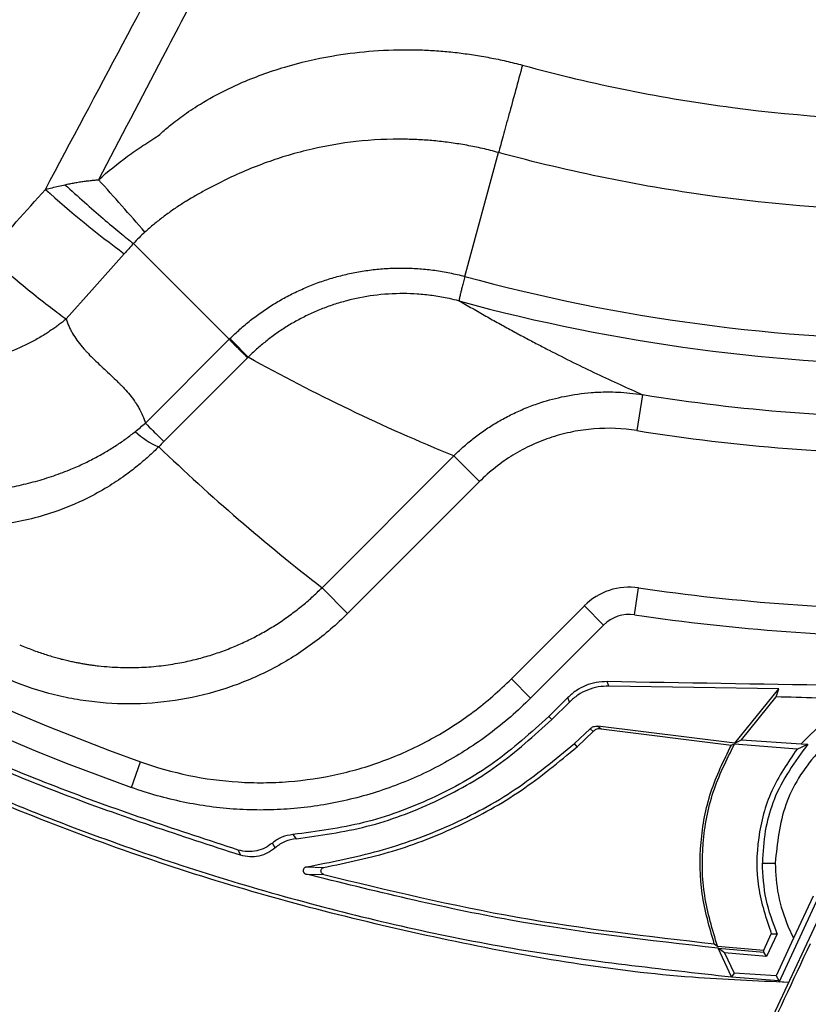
# Model space of a CAD drawing. Header units: millimetres. Extents: x 0 to 594, y 0 to 420.
# Tile 40 of 65: x 368 to 382, y 223 to 241. Entities that reach past the tile are written whole.
import ezdxf

# ---------------------------------------------------------------- set-up
doc = ezdxf.new("R2010")
doc.units = ezdxf.units.MM
doc.linetypes.add('CENTERX2', pattern=[20.32, 12.7, -2.54, 2.54, -2.54])
doc.layers.add('SLD-0', color=7, linetype='Continuous')
doc.styles.add('SLDTEXTSTYLE0', font='TXT', dxfattribs={"width": 0.75})
doc.dimstyles.new('SLDDIMSTYLE3', dxfattribs={"dimtxt": 3.5, "dimasz": 3.2, "dimexe": 0, "dimexo": 0.0625, "dimgap": 0.875, "dimtad": 1, "dimdec": 1, "dimlfac": 3, "dimrnd": 1e-09, "dimzin": 12, "dimdsep": 46, "dimtxsty": 'SLDTEXTSTYLE0', "dimsah": 1, "dimcen": 0.09, "dimadec": 0, "dimazin": 3, "dimtfac": 1, "dimtdec": 1, "dimtofl": 0, "dimtmove": 0, "dimatfit": 3, "dimfxl": 1, "dimfrac": 2, "dimtolj": 1, "dimtzin": 12, "dimarcsym": 0})

# ---------------------------------------------------------------- blocks, each defined once
blk = doc.blocks.new('_D_6')
at = {"layer": 'SLD-0', "color": 7, "transparency": 16777216}
for p, q in [((383.806, 319.83), (321.065, 319.83)), ((322.065, 216.242), (322.065, 319.83)), ((310.241, 273.855), (310.241, 274.921)), ((310.241, 274.921), (315.798, 274.921)), ((315.798, 274.921), (315.798, 273.855)), ((310.241, 262.217), (310.241, 261.151)), ((315.798, 261.151), (315.798, 262.217)), ((310.241, 261.151), (315.798, 261.151)), ((383.806, 216.242), (321.065, 216.242))]:
    blk.add_line(p, q, dxfattribs=at)
for points in [[(322.065, 319.83), (321.515, 316.63), (322.615, 316.63)], [(322.065, 216.242), (322.615, 219.442), (321.515, 219.442)]]:
    blk.add_solid(points, dxfattribs=at)
at = {"layer": 'SLD-0', "color": 7, "transparency": 16777216, "char_height": 3.5, "attachment_point": 1, "rotation": 90, "style": 'SLDTEXTSTYLE0'}
for s, insert in [('310.8', (317.553, 264.856)), ('12.23', (311.286, 262.217)), ('%%c', (317.553, 259.578))]:
    blk.add_mtext(s, dxfattribs=dict(at, insert=insert))

msp = doc.modelspace()

# ---------------------------------------------------------------- linework, layer by layer
at = {"color": 7, "linetype": 'Continuous', "lineweight": 25}
for p, q in [((376.118, 236.196), (376.738, 238.465)), ((370.045, 236.797), (371.799, 235.043)), ((370.264, 233.507), (371.799, 235.043)), ((372.137, 234.705), (370.602, 233.17)), ((379.377, 234.029), (379.272, 233.371)), ((373.501, 230.493), (375.915, 232.907)), ((375.915, 232.907), (376.386, 232.436)), ((376.386, 232.436), (373.971, 230.022)), ((373.501, 230.493), (373.971, 230.022)), ((379.231, 229.996), (379.303, 230.491)), ((376.971, 228.823), (378.309, 230.161)), ((378.663, 229.808), (378.309, 230.161)), ((378.663, 229.808), (377.324, 228.469)), ((377.324, 228.469), (376.971, 228.823)), ((378.76, 228.691), (378.727, 228.772)), ((381.873, 228.639), (378.76, 228.691)), ((381.069, 227.643), (381.873, 228.639)), ((381.826, 228.493), (381.873, 228.639)), ((378.004, 228.479), (377.659, 228.135)), ((378.036, 228.398), (377.716, 228.078)), ((378.036, 228.398), (378.004, 228.479)), ((381.192, 227.705), (381.826, 228.493)), ((377.716, 228.078), (377.659, 228.135)), ((378.413, 227.908), (378.126, 227.636)), ((378.176, 227.58), (378.473, 227.861)), ((378.473, 227.861), (378.413, 227.908)), ((378.556, 227.955), (378.615, 227.907)), ((381.069, 227.643), (378.556, 227.955)), ((378.615, 227.907), (381.004, 227.611)), ((381.069, 227.643), (381.192, 227.705)), ((381.192, 227.705), (382.285, 227.63)), ((378.176, 227.58), (378.126, 227.636)), ((381.059, 227.626), (381.004, 227.611)), ((382.207, 227.536), (381.059, 227.626)), ((382.207, 227.536), (382.405, 227.624)), ((382.285, 227.63), (382.405, 227.624)), ((370.008, 226.833), (370.177, 227.304)), ((372.969, 225.971), (373.029, 225.895)), ((371.967, 225.686), (372.009, 225.59)), ((372.644, 225.73), (372.591, 225.815)), ((373.209, 225.377), (373.535, 225.368)), ((381.572, 225.449), (381.806, 225.449)), ((373.206, 225.247), (373.532, 225.238)), ((382.859, 224.991), (381.27, 221.582)), ((381.877, 223.269), (382.607, 224.834)), ((382.502, 224.843), (382.142, 224.071)), ((382.039, 224.29), (382.142, 224.071)), ((381.598, 223.854), (381.736, 224.151)), ((381.846, 224.149), (381.65, 223.736)), ((381.736, 224.151), (381.846, 224.149)), ((382.142, 224.071), (381.826, 223.381)), ((380.69, 223.97), (380.75, 223.924)), ((380.75, 223.924), (381.598, 223.854)), ((380.877, 223.803), (380.764, 223.887)), ((380.764, 223.887), (381.601, 223.819)), ((381.008, 223.364), (380.764, 223.887)), ((381.601, 223.819), (381.598, 223.854)), ((380.877, 223.803), (381.053, 223.434)), ((381.65, 223.736), (380.877, 223.803)), ((381.65, 223.736), (381.601, 223.819)), ((381.053, 223.434), (381.008, 223.364)), ((381.008, 223.364), (381.875, 223.299)), ((381.826, 223.381), (381.053, 223.434)), ((381.826, 223.381), (381.875, 223.299)), ((381.875, 223.299), (381.877, 223.269)), ((382.054, 223.263), (381.877, 223.27))]:
    msp.add_line(p, q, dxfattribs=at)
at = {"color": 7, "linetype": 'Continuous', "lineweight": 25, "flags": 128}
msp.add_lwpolyline([(369.877, 236.61), (369.28, 235.941), (368.812, 235.416)], dxfattribs=at)
at = {"color": 7, "linetype": 'Continuous', "lineweight": 25}
for centre, radius, start, end in [((384.806, 268.036), 43.28, 199.7563, 250.2437), ((384.806, 268.036), 43.78, 199.7563, 250.2437), ((296.938, 172.824), 97.443, 41.19995, 41.95257), ((380.682, 251.321), 18.252, 227.8433, 233.7011), ((384.806, 268.036), 33.004, 254.7378, 270), ((384.806, 268.036), 33.466, 254.8035, 285.1965), ((359.104, 222.339), 17.978, 43.4965, 45.019), ((384.806, 268.036), 34.437, 260.9299, 270), ((370.961, 234.242), 1.251, 225.1822, 248.7828), ((384.806, 268.036), 35.104, 260.9299, 270), ((379.134, 229.336), 1.167, 81.6619, 135), ((384.806, 268.036), 37.947, 261.6619, 270), ((379.134, 229.336), 0.667, 81.6619, 135), ((384.806, 268.036), 38.447, 261.6619, 270), ((384.806, 268.036), 50.1, 236.8424, 264.0949), ((384.806, 268.036), 50.333, 236.8424, 264.003)]:
    msp.add_arc(centre, radius, start, end, dxfattribs=at)
for points, knots in [([(379.711, 218.329), (378.8, 218.424), (376.588, 218.655), (373.123, 219.375), (369.339, 220.432), (365.652, 221.795), (362.083, 223.44), (358.654, 225.36), (355.387, 227.544), (352.3, 229.977), (349.415, 232.644), (346.747, 235.53), (344.314, 238.617), (342.13, 241.884), (340.21, 245.313), (338.565, 248.882), (337.204, 252.569), (336.139, 256.352), (335.368, 260.206), (334.921, 264.109), (334.752, 267.279), (334.844, 269.137), (334.871, 269.688)], [0, 0, 0, 0, 0.036576, 0.088876, 0.141176, 0.193477, 0.245777, 0.298077, 0.350377, 0.402677, 0.454977, 0.507277, 0.559577, 0.611877, 0.664177, 0.716477, 0.768777, 0.821077, 0.873378, 0.925678, 0.977978, 1, 1, 1, 1]), ([(379.978, 218.901), (379.009, 219.002), (376.754, 219.236), (373.263, 219.958), (369.525, 221.004), (365.882, 222.35), (362.356, 223.975), (358.968, 225.872), (355.74, 228.029), (352.69, 230.433), (349.839, 233.069), (347.204, 235.92), (344.8, 238.97), (342.642, 242.198), (340.745, 245.586), (339.12, 249.112), (337.775, 252.755), (336.723, 256.492), (335.961, 260.3), (335.521, 264.156), (335.354, 267.203), (335.438, 268.954), (335.46, 269.413)], [0, 0, 0, 0, 0.039394, 0.091728, 0.144062, 0.196396, 0.24873, 0.301064, 0.353398, 0.405732, 0.458066, 0.5104, 0.562734, 0.615068, 0.667402, 0.719736, 0.77207, 0.824404, 0.876738, 0.929072, 0.981406, 1, 1, 1, 1]), ([(382.054, 223.263), (381.465, 223.287), (379.413, 223.368), (375.934, 223.956), (371.669, 225.012), (367.531, 226.506), (363.558, 228.39), (359.789, 230.655), (356.258, 233.276), (353, 236.23), (350.046, 239.488), (347.425, 243.018), (345.161, 246.788), (343.276, 250.761), (341.785, 254.899), (340.717, 259.163), (340.056, 263.335), (339.967, 266.086), (339.925, 267.373)], [0, 0, 0, 0, 0.02635, 0.091787, 0.157224, 0.222661, 0.288098, 0.353536, 0.418973, 0.48441, 0.549847, 0.615284, 0.680721, 0.746159, 0.811596, 0.877033, 0.94247, 1, 1, 1, 1]), ([(368.432, 237.79), (369.378, 239.57), (370.325, 241.349), (372.224, 244.904), (373.176, 246.681), (375.09, 250.229), (376.051, 252), (377.515, 254.645), (378.007, 255.525), (378.757, 256.837), (379.009, 257.273), (379.521, 258.142), (379.78, 258.574), (380.038, 259.007)], [0, 0, 0, 0, 0.25, 0.25, 0.5, 0.5, 0.75, 0.75, 0.875, 0.875, 0.9375, 0.9375, 1, 1, 1, 1]), ([(380.058, 258.995), (380.035, 258.945), (379.985, 258.833), (379.885, 258.608), (379.758, 258.317), (379.61, 257.979), (379.46, 257.65), (379.306, 257.32), (379.095, 256.876), (378.718, 256.097), (378.175, 254.996), (377.296, 253.24), (376.188, 251.049), (374.845, 248.426), (373.494, 245.807), (372.07, 243.067), (370.707, 240.453), (369.797, 238.712), (369.406, 237.966)], [0, 0, 0, 0, 0.006996, 0.015635, 0.031275, 0.04744, 0.062544, 0.077378, 0.093795, 0.125042, 0.187533, 0.250025, 0.375012, 0.500005, 0.625004, 0.750003, 0.892858, 1, 1, 1, 1]), ([(370.506, 238.778), (370.532, 238.802), (370.588, 238.854), (370.682, 238.934), (370.791, 239.022), (370.916, 239.117), (371.058, 239.218), (371.311, 239.383), (371.625, 239.559), (372.156, 239.808), (372.817, 240.048), (373.612, 240.233), (374.37, 240.331), (374.938, 240.354), (375.379, 240.344), (375.677, 240.326), (375.977, 240.297), (376.277, 240.256), (376.578, 240.204), (376.877, 240.142), (377.075, 240.091), (377.174, 240.066)], [0, 0, 0, 0, 0.015082, 0.032545, 0.052392, 0.074629, 0.099263, 0.126302, 0.203085, 0.251547, 0.375735, 0.500797, 0.597392, 0.700134, 0.742143, 0.784489, 0.827134, 0.870047, 0.913191, 0.956524, 1, 1, 1, 1]), ([(377.174, 240.066), (377.132, 239.911), (377.089, 239.754), (377.006, 239.449), (376.965, 239.3), (376.889, 239.02), (376.853, 238.89), (376.79, 238.656), (376.761, 238.553), (376.738, 238.465)], [0, 0, 0, 0, 0.25, 0.25, 0.5, 0.5, 0.75, 0.75, 1, 1, 1, 1]), ([(377.174, 240.066), (378.481, 239.709), (379.76, 239.457), (382.295, 239.124), (383.552, 239.043), (386.066, 239.043), (387.323, 239.125), (389.225, 239.375), (389.862, 239.48), (391.145, 239.737), (391.791, 239.89), (392.444, 240.067)], [0, 0, 0, 0, 0.25, 0.25, 0.5, 0.5, 0.75, 0.75, 0.875, 0.875, 1, 1, 1, 1]), ([(369.406, 237.966), (369.577, 238.118), (369.754, 238.262), (370.03, 238.464), (370.124, 238.528), (370.314, 238.655), (370.41, 238.717), (370.506, 238.778)], [0, 0, 0, 0, 0.5, 0.5, 0.75, 0.75, 1, 1, 1, 1]), ([(376.738, 238.465), (376.689, 238.478), (376.591, 238.504), (376.445, 238.539), (376.299, 238.57), (376.154, 238.598), (376.011, 238.622), (375.868, 238.644), (375.726, 238.662), (375.585, 238.677), (375.446, 238.69), (375.307, 238.699), (375.169, 238.705), (374.774, 238.716), (374.152, 238.687), (373.435, 238.564), (372.895, 238.422), (372.348, 238.242), (371.824, 238.019), (371.377, 237.785), (371.153, 237.658), (371.03, 237.584), (370.907, 237.508), (370.763, 237.411), (370.587, 237.284), (370.418, 237.15), (370.31, 237.056), (370.256, 237.008)], [0, 0, 0, 0, 0.021978, 0.04375, 0.065308, 0.086647, 0.107762, 0.128647, 0.149315, 0.169796, 0.190094, 0.210216, 0.230169, 0.249958, 0.382007, 0.499657, 0.565084, 0.624289, 0.749514, 0.812157, 0.843407, 0.861924, 0.874624, 0.90621, 0.937613, 0.968867, 1, 1, 1, 1]), ([(384.806, 237.384), (383.445, 237.384), (382.085, 237.475), (379.387, 237.836), (378.05, 238.107), (376.738, 238.465)], [0, 0, 0, 0, 0.5, 0.5, 1, 1, 1, 1]), ([(368.789, 237.875), (368.818, 237.882), (368.877, 237.895), (368.965, 237.911), (369.053, 237.926), (369.141, 237.939), (369.23, 237.95), (369.318, 237.959), (369.377, 237.964), (369.406, 237.966)], [0, 0, 0, 0, 0.143148, 0.286097, 0.428913, 0.571657, 0.714385, 0.85715, 1, 1, 1, 1]), ([(368.432, 237.79), (368.472, 237.8), (368.553, 237.821), (368.672, 237.849), (368.75, 237.867), (368.789, 237.875)], [0, 0, 0, 0, 0.343049, 0.676392, 1, 1, 1, 1]), ([(368.789, 237.875), (368.907, 237.768), (369.027, 237.661), (369.262, 237.452), (369.378, 237.351), (369.597, 237.163), (369.701, 237.076), (369.888, 236.921), (369.972, 236.853), (370.045, 236.797)], [0, 0, 0, 0, 0.25, 0.25, 0.5, 0.5, 0.75, 0.75, 1, 1, 1, 1]), ([(367.365, 236.596), (367.497, 236.479), (367.633, 236.361), (367.903, 236.13), (368.037, 236.017), (368.292, 235.809), (368.413, 235.714), (368.631, 235.546), (368.728, 235.474), (368.812, 235.416)], [0, 0, 0, 0, 0.25, 0.25, 0.5, 0.5, 0.75, 0.75, 1, 1, 1, 1]), ([(371.812, 235.056), (371.842, 235.085), (371.903, 235.144), (371.997, 235.229), (372.093, 235.312), (372.191, 235.392), (372.292, 235.469), (372.396, 235.544), (372.501, 235.616), (372.61, 235.685), (372.721, 235.751), (372.834, 235.815), (372.95, 235.875), (373.068, 235.932), (373.189, 235.986), (373.31, 236.036), (373.433, 236.083), (373.558, 236.126), (373.684, 236.165), (373.812, 236.201), (373.941, 236.233), (374.072, 236.262), (374.204, 236.286), (374.338, 236.307), (374.473, 236.324), (374.609, 236.336), (374.745, 236.345), (374.882, 236.349), (375.019, 236.349), (375.155, 236.345), (375.293, 236.337), (375.43, 236.324), (375.567, 236.308), (375.705, 236.286), (375.843, 236.261), (375.981, 236.231), (376.072, 236.207), (376.118, 236.196)], [0, 0, 0, 0, 0.027176, 0.054337, 0.081504, 0.1087, 0.135948, 0.163275, 0.190699, 0.218236, 0.245903, 0.273739, 0.301789, 0.330018, 0.358264, 0.386485, 0.414719, 0.442995, 0.471334, 0.499759, 0.528294, 0.556968, 0.585804, 0.614837, 0.644079, 0.673387, 0.702657, 0.731937, 0.761241, 0.790607, 0.820061, 0.849623, 0.879313, 0.909197, 0.939286, 0.96956, 1, 1, 1, 1]), ([(376.118, 236.196), (376.114, 236.178), (376.105, 236.143), (376.092, 236.095), (376.081, 236.049), (376.07, 236.006), (376.06, 235.967), (376.051, 235.93), (376.043, 235.897), (376.034, 235.861), (376.025, 235.824), (376.019, 235.795), (376.016, 235.776), (376.015, 235.765), (376.015, 235.758), (376.016, 235.754), (376.017, 235.751), (376.018, 235.748), (376.02, 235.746), (376.022, 235.744), (376.025, 235.743), (376.027, 235.742), (376.03, 235.741), (376.033, 235.74), (376.034, 235.74)], [0, 0, 0, 0, 0.062459, 0.124918, 0.187377, 0.249836, 0.312295, 0.374754, 0.437213, 0.499672, 0.599805, 0.698655, 0.764987, 0.819133, 0.851469, 0.880616, 0.906579, 0.929359, 0.948961, 0.965392, 0.978664, 0.988799, 0.995853, 1, 1, 1, 1]), ([(376.036, 235.739), (376.012, 235.746), (375.932, 235.767), (375.761, 235.806), (375.521, 235.847), (375.254, 235.874), (374.894, 235.887), (374.46, 235.86), (374.033, 235.775), (373.714, 235.681), (373.483, 235.597), (373.26, 235.5), (373.047, 235.391), (372.844, 235.272), (372.652, 235.144), (372.472, 235.008), (372.302, 234.865), (372.197, 234.764), (372.146, 234.714)], [0, 0, 0, 0, 0.017814, 0.059265, 0.125053, 0.191241, 0.249936, 0.38149, 0.500193, 0.559273, 0.617675, 0.675297, 0.732044, 0.787831, 0.842581, 0.896229, 0.948717, 1, 1, 1, 1]), ([(376.036, 235.739), (376.12, 235.69), (376.284, 235.594), (376.529, 235.454), (376.768, 235.321), (377.001, 235.193), (377.227, 235.072), (377.447, 234.956), (377.738, 234.805), (378.1, 234.623), (378.533, 234.413), (378.957, 234.216), (379.239, 234.091), (379.377, 234.029)], [0, 0, 0, 0, 0.078753, 0.155065, 0.228935, 0.300364, 0.369351, 0.435896, 0.5, 0.631573, 0.758764, 0.881573, 1, 1, 1, 1]), ([(368.812, 235.416), (368.789, 235.397), (368.743, 235.36), (368.673, 235.306), (368.601, 235.254), (368.527, 235.202), (368.414, 235.127), (368.26, 235.034), (367.989, 234.894), (367.64, 234.758), (367.207, 234.66), (366.764, 234.629), (366.395, 234.658), (366.097, 234.715), (365.895, 234.769), (365.679, 234.839), (365.542, 234.895), (365.461, 234.929)], [0, 0, 0, 0, 0.024701, 0.049582, 0.074644, 0.099886, 0.125308, 0.188286, 0.250131, 0.380404, 0.499984, 0.620952, 0.749885, 0.809022, 0.87493, 0.925621, 1, 1, 1, 1]), ([(368.812, 235.416), (368.826, 235.369), (368.844, 235.322), (368.875, 235.253), (368.887, 235.23), (368.907, 235.19), (368.963, 235.09), (369.042, 234.979), (369.123, 234.884), (369.135, 234.871), (369.139, 234.866), (369.142, 234.863), (369.146, 234.858), (369.163, 234.84), (369.208, 234.79), (369.291, 234.705), (369.383, 234.617), (369.442, 234.561), (369.456, 234.548), (369.461, 234.543), (369.462, 234.542), (369.466, 234.539), (369.475, 234.53), (369.512, 234.496), (369.649, 234.368), (369.745, 234.277), (369.788, 234.234), (369.793, 234.228), (369.794, 234.228), (369.795, 234.227), (369.795, 234.227), (369.798, 234.224), (369.805, 234.216), (369.833, 234.188), (369.895, 234.123), (369.98, 234.025), (370.044, 233.94), (370.076, 233.894), (370.083, 233.883), (370.085, 233.881), (370.086, 233.879), (370.089, 233.875), (370.094, 233.867), (370.114, 233.835), (370.187, 233.715), (370.236, 233.6), (370.264, 233.507)], [0, 0, 0, 0, 0.0625, 0.0625, 0.09375, 0.09375, 0.125, 0.25, 0.265625, 0.269531, 0.269531, 0.273437, 0.273437, 0.28125, 0.3125, 0.375, 0.4375, 0.453125, 0.457031, 0.457031, 0.458984, 0.458984, 0.460937, 0.46875, 0.5, 0.625, 0.640625, 0.642578, 0.643555, 0.643555, 0.644531, 0.644531, 0.648437, 0.65625, 0.6875, 0.75, 0.8125, 0.828125, 0.830078, 0.830078, 0.832031, 0.832031, 0.835937, 0.84375, 0.875, 1, 1, 1, 1]), ([(371.799, 235.043), (371.799, 235.043), (371.799, 235.043), (371.799, 235.043), (371.8, 235.043), (371.8, 235.044), (371.801, 235.045), (371.803, 235.046), (371.807, 235.05), (371.81, 235.054), (371.812, 235.056)], [0, 0, 0, 0, 0.015625, 0.015625, 0.03125, 0.0625, 0.125, 0.25, 0.5, 1, 1, 1, 1]), ([(371.799, 235.043), (371.812, 235.03), (371.836, 235.006), (371.871, 234.971), (371.904, 234.938), (371.935, 234.907), (371.964, 234.878), (371.991, 234.851), (372.015, 234.826), (372.038, 234.804), (372.058, 234.784), (372.076, 234.766), (372.092, 234.75), (372.105, 234.736), (372.117, 234.725), (372.126, 234.716), (372.133, 234.709), (372.136, 234.706), (372.137, 234.705)], [0, 0, 0, 0, 0.0628673, 0.1258655, 0.1889561, 0.2521001, 0.3152584, 0.3783919, 0.4414616, 0.5044286, 0.5672545, 0.6299015, 0.6923322, 0.7545103, 0.8164001, 0.877967, 0.9391778, 1, 1, 1, 1]), ([(375.915, 232.907), (375.271, 233.17), (374.634, 233.453), (373.376, 234.056), (372.756, 234.376), (372.146, 234.714)], [0, 0, 0, 0, 0.5, 0.5, 1, 1, 1, 1]), ([(375.915, 232.907), (375.942, 232.934), (375.998, 232.988), (376.084, 233.067), (376.174, 233.145), (376.268, 233.221), (376.365, 233.295), (376.465, 233.367), (376.569, 233.437), (376.676, 233.504), (376.786, 233.568), (376.9, 233.629), (377.016, 233.687), (377.136, 233.742), (377.258, 233.793), (377.383, 233.841), (377.609, 233.919), (377.957, 234.01), (378.315, 234.061), (378.581, 234.077), (378.745, 234.081), (378.935, 234.076), (379.149, 234.062), (379.299, 234.04), (379.377, 234.029)], [0, 0, 0, 0, 0.030605, 0.061641, 0.093101, 0.124977, 0.15726, 0.189939, 0.223004, 0.256443, 0.290242, 0.324388, 0.358865, 0.393656, 0.428746, 0.464115, 0.499746, 0.618481, 0.749503, 0.786141, 0.829705, 0.880031, 0.936894, 1, 1, 1, 1]), ([(370.264, 233.507), (370.364, 233.407), (370.444, 233.327), (370.558, 233.213), (370.592, 233.179), (370.602, 233.17)], [0, 0, 0, 0, 0.5, 0.5, 1, 1, 1, 1]), ([(379.272, 233.371), (379.011, 233.413), (378.749, 233.423), (378.354, 233.392), (378.223, 233.374), (377.966, 233.323), (377.84, 233.29), (377.591, 233.21), (377.469, 233.162), (377.229, 233.052), (377.113, 232.99), (376.778, 232.785), (376.573, 232.623), (376.386, 232.436)], [0, 0, 0, 0, 0.25, 0.25, 0.375, 0.375, 0.5, 0.5, 0.625, 0.625, 0.75, 0.75, 1, 1, 1, 1]), ([(364.776, 232.649), (364.811, 232.634), (364.88, 232.604), (364.988, 232.562), (365.098, 232.521), (365.213, 232.482), (365.332, 232.446), (365.454, 232.412), (365.58, 232.381), (365.709, 232.352), (365.842, 232.327), (365.979, 232.304), (366.182, 232.276), (366.462, 232.25), (366.813, 232.241), (367.168, 232.253), (367.517, 232.288), (367.864, 232.346), (368.207, 232.426), (368.487, 232.51), (368.707, 232.587), (368.897, 232.661), (369.105, 232.752), (369.329, 232.863), (369.538, 232.979), (369.732, 233.1), (369.913, 233.224), (370.025, 233.312), (370.08, 233.355)], [0, 0, 0, 0, 0.020112, 0.040752, 0.061915, 0.0836, 0.105805, 0.128529, 0.151771, 0.175531, 0.199808, 0.224602, 0.249912, 0.309955, 0.375086, 0.437266, 0.499631, 0.562394, 0.624836, 0.68715, 0.718514, 0.749441, 0.795709, 0.840183, 0.882856, 0.923723, 0.962776, 1, 1, 1, 1]), ([(370.509, 233.076), (370.478, 233.046), (370.417, 232.985), (370.32, 232.896), (370.219, 232.807), (370.114, 232.719), (370.003, 232.632), (369.825, 232.5), (369.558, 232.323), (369.127, 232.086), (368.493, 231.823), (367.648, 231.623), (366.781, 231.591), (366.1, 231.676), (365.625, 231.789), (365.301, 231.894), (365.052, 231.992), (364.863, 232.075), (364.683, 232.164), (364.567, 232.227), (364.511, 232.258)], [0, 0, 0, 0, 0.019744, 0.039952, 0.060627, 0.081769, 0.103382, 0.125466, 0.184427, 0.250913, 0.352093, 0.50048, 0.649218, 0.750031, 0.81613, 0.874478, 0.907384, 0.93927, 0.97014, 1, 1, 1, 1]), ([(367.96, 229.449), (367.999, 229.432), (368.076, 229.399), (368.192, 229.354), (368.305, 229.313), (368.414, 229.276), (368.52, 229.242), (368.623, 229.213), (368.721, 229.187), (368.816, 229.163), (368.906, 229.143), (368.991, 229.125), (369.072, 229.11), (369.149, 229.097), (369.22, 229.085), (369.286, 229.076), (369.348, 229.068), (369.52, 229.048), (369.8, 229.027), (370.184, 229.03), (370.548, 229.059), (370.877, 229.11), (371.175, 229.175), (371.448, 229.251), (371.715, 229.342), (371.974, 229.447), (372.224, 229.565), (372.465, 229.695), (372.695, 229.837), (372.914, 229.988), (373.122, 230.148), (373.318, 230.315), (373.44, 230.434), (373.501, 230.493)], [0, 0, 0, 0, 0.021432, 0.04218, 0.062223, 0.081538, 0.100108, 0.117913, 0.134937, 0.151166, 0.166586, 0.181185, 0.194951, 0.207875, 0.219949, 0.231163, 0.241513, 0.250991, 0.317949, 0.382059, 0.443066, 0.500771, 0.548419, 0.595813, 0.642879, 0.689548, 0.73575, 0.781424, 0.826512, 0.870959, 0.914717, 0.957743, 1, 1, 1, 1]), ([(373.971, 230.022), (373.77, 229.82), (373.555, 229.636), (373.103, 229.302), (372.864, 229.152), (372.488, 228.954), (372.359, 228.892), (372.099, 228.778), (371.968, 228.727), (371.569, 228.588), (371.297, 228.515), (370.743, 228.41), (370.457, 228.378), (369.893, 228.357), (369.612, 228.368), (369.192, 228.415), (369.052, 228.436), (368.774, 228.488), (368.634, 228.52), (368.222, 228.63), (367.954, 228.724), (367.693, 228.838)], [0, 0, 0, 0, 0.125, 0.125, 0.25, 0.25, 0.3125, 0.3125, 0.375, 0.375, 0.5, 0.5, 0.625, 0.625, 0.75, 0.75, 0.8125, 0.8125, 0.875, 0.875, 1, 1, 1, 1]), ([(370.177, 227.304), (370.758, 227.095), (371.354, 226.972), (372.119, 226.924), (372.273, 226.919), (372.581, 226.922), (372.734, 226.929), (373.191, 226.964), (373.492, 227.01), (373.939, 227.109), (374.087, 227.147), (374.381, 227.235), (374.527, 227.285), (374.959, 227.447), (375.236, 227.575), (375.77, 227.868), (376.026, 228.033), (376.396, 228.309), (376.516, 228.407), (376.749, 228.609), (376.862, 228.714), (376.971, 228.823)], [0, 0, 0, 0, 0.25, 0.25, 0.3125, 0.3125, 0.375, 0.375, 0.5, 0.5, 0.5625, 0.5625, 0.625, 0.625, 0.75, 0.75, 0.875, 0.875, 0.9375, 0.9375, 1, 1, 1, 1]), ([(378.727, 228.772), (378.66, 228.769), (378.526, 228.764), (378.333, 228.704), (378.153, 228.613), (378.053, 228.524), (378.004, 228.479)], [0, 0, 0, 0, 0.250077, 0.500263, 0.750073, 1, 1, 1, 1]), ([(384.379, 228.679), (384.375, 228.679), (384.338, 228.679), (384.206, 228.681), (383.72, 228.689), (381.873, 228.72), (380.121, 228.749), (378.727, 228.772)], [0, 0, 0, 0, 0.002192, 0.020018, 0.070031, 0.260041, 1, 1, 1, 1]), ([(378.76, 228.691), (378.693, 228.688), (378.559, 228.683), (378.366, 228.624), (378.186, 228.532), (378.086, 228.443), (378.036, 228.398)], [0, 0, 0, 0, 0.249809, 0.499732, 0.749806, 1, 1, 1, 1]), ([(377.324, 228.469), (377.207, 228.352), (377.085, 228.239), (376.835, 228.021), (376.705, 227.916), (376.307, 227.619), (376.031, 227.441), (375.456, 227.125), (375.157, 226.988), (374.693, 226.813), (374.535, 226.759), (374.218, 226.665), (374.059, 226.624), (373.578, 226.517), (373.254, 226.468), (372.762, 226.429), (372.597, 226.422), (372.265, 226.419), (372.099, 226.424), (371.605, 226.455), (371.28, 226.499), (370.638, 226.632), (370.321, 226.721), (370.008, 226.833)], [0, 0, 0, 0, 0.0625, 0.0625, 0.125, 0.125, 0.25, 0.25, 0.375, 0.375, 0.4375, 0.4375, 0.5, 0.5, 0.625, 0.625, 0.6875, 0.6875, 0.75, 0.75, 0.875, 0.875, 1, 1, 1, 1]), ([(383.358, 228.452), (383.092, 228.458), (382.559, 228.472), (382.071, 228.486), (381.826, 228.493)], [0, 0, 0, 0, 0.499349, 1, 1, 1, 1]), ([(377.659, 228.135), (377.33, 227.838), (376.676, 227.247), (375.516, 226.602), (374.275, 226.141), (373.403, 226.028), (372.969, 225.971)], [0, 0, 0, 0, 0.251426, 0.500531, 0.751052, 1, 1, 1, 1]), ([(373.029, 225.895), (373.463, 225.955), (374.335, 226.074), (375.574, 226.54), (376.733, 227.19), (377.387, 227.781), (377.716, 228.078)], [0, 0, 0, 0, 0.248963, 0.49946, 0.748566, 1, 1, 1, 1]), ([(378.413, 227.908), (378.423, 227.917), (378.443, 227.934), (378.479, 227.949), (378.517, 227.958), (378.543, 227.956), (378.556, 227.955)], [0, 0, 0, 0, 0.248031, 0.499957, 0.750483, 1, 1, 1, 1]), ([(378.615, 227.907), (378.603, 227.908), (378.577, 227.91), (378.538, 227.902), (378.502, 227.886), (378.482, 227.869), (378.473, 227.861)], [0, 0, 0, 0, 0.248043, 0.499961, 0.75049, 1, 1, 1, 1]), ([(373.209, 225.377), (373.658, 225.465), (374.555, 225.641), (375.85, 226.109), (377.066, 226.761), (377.773, 227.345), (378.126, 227.636)], [0, 0, 0, 0, 0.249657, 0.499513, 0.750195, 1, 1, 1, 1]), ([(373.535, 225.368), (373.959, 225.456), (374.808, 225.634), (376.025, 226.112), (377.172, 226.746), (377.842, 227.302), (378.176, 227.58)], [0, 0, 0, 0, 0.248815, 0.4993, 0.749893, 1, 1, 1, 1]), ([(382.207, 227.536), (382.037, 227.288), (381.699, 226.792), (381.469, 225.913), (381.451, 225.004), (381.641, 224.435), (381.736, 224.151)], [0, 0, 0, 0, 0.250046, 0.500059, 0.750042, 1, 1, 1, 1]), ([(382.405, 227.624), (382.168, 227.301), (381.918, 226.961), (381.711, 226.404), (381.602, 226.021), (381.583, 225.646), (381.572, 225.449)], [0, 0, 0, 0, 0.500598, 0.526944, 0.751098, 1, 1, 1, 1]), ([(372.969, 225.971), (372.898, 225.959), (372.759, 225.937), (372.646, 225.855), (372.591, 225.815)], [0, 0, 0, 0, 0.513984, 1, 1, 1, 1]), ([(373.029, 225.895), (372.958, 225.883), (372.816, 225.859), (372.701, 225.773), (372.644, 225.73)], [0, 0, 0, 0, 0.500293, 1, 1, 1, 1]), ([(372.591, 225.815), (372.549, 225.784), (372.461, 225.721), (372.304, 225.667), (372.134, 225.649), (372.023, 225.674), (371.967, 225.686)], [0, 0, 0, 0, 0.236845, 0.487057, 0.744367, 1, 1, 1, 1]), ([(372.644, 225.73), (372.599, 225.695), (372.508, 225.626), (372.346, 225.571), (372.175, 225.553), (372.064, 225.578), (372.009, 225.59)], [0, 0, 0, 0, 0.25019, 0.500075, 0.749904, 1, 1, 1, 1]), ([(373.209, 225.377), (373.205, 225.376), (373.196, 225.373), (373.18, 225.364), (373.167, 225.35), (373.158, 225.331), (373.156, 225.313), (373.157, 225.296), (373.163, 225.281), (373.172, 225.269), (373.184, 225.256), (373.197, 225.251), (373.206, 225.247)], [0, 0, 0, 0, 0.07809, 0.154293, 0.302408, 0.40292, 0.500009, 0.598839, 0.695165, 0.772517, 0.8471, 1, 1, 1, 1]), ([(373.532, 225.238), (373.525, 225.241), (373.511, 225.246), (373.495, 225.262), (373.484, 225.282), (373.481, 225.305), (373.485, 225.327), (373.496, 225.346), (373.514, 225.36), (373.528, 225.365), (373.535, 225.368)], [0, 0, 0, 0, 0.124425, 0.248909, 0.375527, 0.498915, 0.627408, 0.749626, 0.872408, 1, 1, 1, 1]), ([(381.846, 224.149), (381.766, 224.358), (381.608, 224.778), (381.584, 225.225), (381.572, 225.449)], [0, 0, 0, 0, 0.500006, 1, 1, 1, 1]), ([(382.447, 223.969), (382.13, 223.294), (381.495, 221.944), (380.681, 220.222), (379.985, 218.755), (379.612, 217.972), (379.425, 217.581)], [0, 0, 0, 0, 0.279967, 0.55992, 0.779963, 1, 1, 1, 1]), ([(381.978, 216.546), (382.184, 217.015), (382.596, 217.955), (383.366, 219.646), (384.219, 221.486), (384.847, 222.815), (385.161, 223.481)], [0, 0, 0, 0, 0.2504313, 0.5011157, 0.7501798, 1, 1, 1, 1])]:
    msp.add_open_spline(points, degree=3, knots=knots, dxfattribs=at)
for points in [[(340.134, 264.237), (340.278, 262.936), (340.566, 260.334), (341.428, 256.497), (342.599, 252.747), (344.099, 249.114), (345.909, 245.626), (348.018, 242.31), (350.409, 239.191), (353.064, 236.294), (355.962, 233.639), (359.081, 231.248), (362.397, 229.139), (365.884, 227.329), (369.517, 225.828), (373.267, 224.658), (377.104, 223.796), (379.706, 223.508), (381.008, 223.364)], [(371.967, 225.686), (370.879, 226.043), (368.702, 226.757), (365.554, 228.144), (362.517, 229.754), (359.615, 231.599), (356.865, 233.662), (354.283, 235.933), (351.885, 238.397), (349.686, 241.039), (347.697, 243.844), (345.936, 246.796), (344.392, 249.87), (343.569, 252.008), (343.158, 253.078)], [(372.009, 225.59), (370.916, 225.946), (368.73, 226.659), (365.57, 228.047), (362.52, 229.659), (359.607, 231.507), (356.845, 233.575), (354.252, 235.851), (351.844, 238.322), (349.636, 240.972), (347.639, 243.786), (345.871, 246.748), (344.321, 249.832), (343.495, 251.978), (343.082, 253.05)], [(367.365, 236.596), (367.72, 236.994), (368.076, 237.392), (368.432, 237.79)], [(370.256, 237.008), (370.181, 236.942), (370.112, 236.87), (370.045, 236.797)], [(370.045, 236.797), (369.988, 236.735), (369.932, 236.673), (369.877, 236.61)], [(376.034, 235.74), (376.035, 235.74), (376.035, 235.739), (376.036, 235.739)], [(372.146, 234.714), (372.143, 234.711), (372.14, 234.708), (372.137, 234.705)], [(370.08, 233.355), (370.142, 233.405), (370.203, 233.456), (370.264, 233.507)], [(370.602, 233.17), (370.57, 233.138), (370.539, 233.107), (370.509, 233.076)], [(370.509, 233.076), (371.461, 232.161), (372.461, 231.297), (373.501, 230.493)], [(384.456, 228.429), (384.099, 228.348), (383.385, 228.187), (382.52, 227.483), (381.922, 226.541), (381.845, 225.813), (381.806, 225.449)], [(383.358, 228.452), (383.158, 228.342), (382.759, 228.123), (382.443, 227.795), (382.285, 227.63)], [(380.69, 223.97), (380.602, 224.273), (380.426, 224.877), (380.419, 225.827), (380.588, 226.762), (380.865, 227.328), (381.004, 227.611)], [(380.75, 223.924), (380.657, 224.23), (380.47, 224.844), (380.457, 225.812), (380.63, 226.765), (380.916, 227.339), (381.059, 227.626)], [(381.806, 225.449), (381.816, 225.25), (381.836, 224.852), (381.972, 224.478), (382.039, 224.29)], [(380.764, 223.887), (379.49, 224.032), (376.941, 224.321), (374.451, 224.939), (373.206, 225.247)], [(373.532, 225.238), (374.712, 224.953), (377.072, 224.383), (379.484, 224.108), (380.69, 223.97)]]:
    msp.add_open_spline(points, degree=3, dxfattribs=at)
at = {"layer": 'SLD-0', "color": 7, "linetype": 'CENTERX2', "lineweight": 18}
msp.add_circle((384.806, 268.036), 51.794, dxfattribs=at)

# ---------------------------------------------------------------- dimensions: what is measured, and where the dimension line sits
at = {"layer": 'SLD-0', "color": 7}
dim = msp.add_linear_dim(base=(322.065, 319.83), p1=(384.806, 216.242), p2=(384.806, 319.83), angle=90, text='%%c<>', dimstyle='SLDDIMSTYLE3', dxfattribs=at)
dim.commit()
dim.dimension.update_dxf_attribs({"geometry": '_D_6', "text_midpoint": (322.065, 268.036), "dimtype": 160})

doc.saveas('drawing.dxf')
